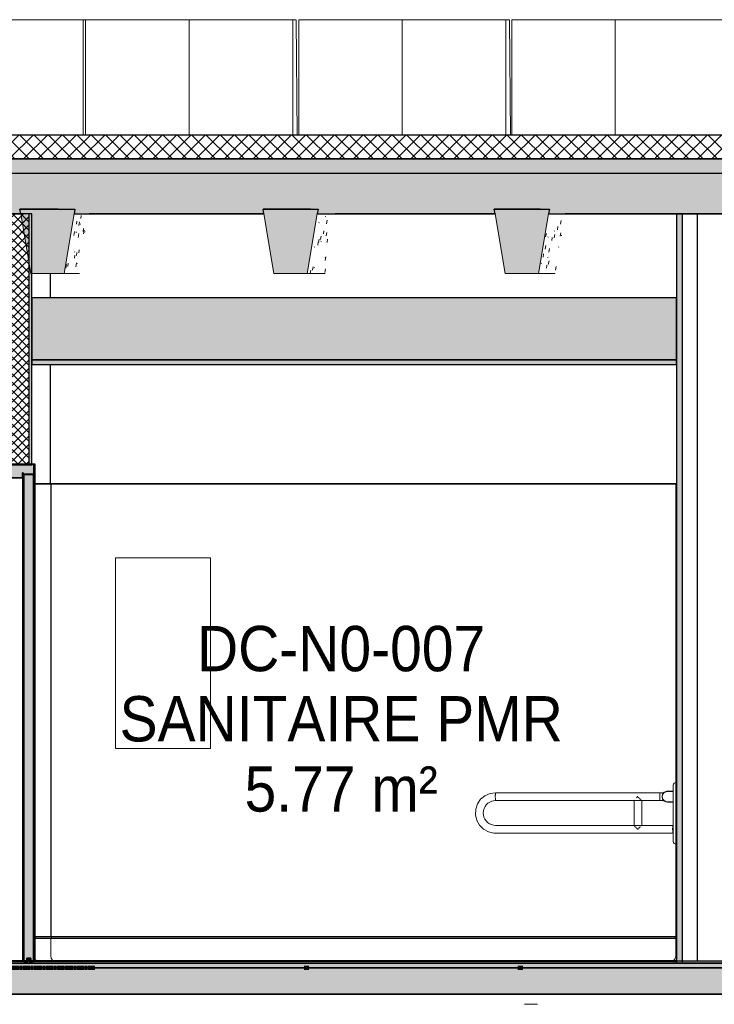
# Model space of a CAD drawing. Header units: centimetres. Extents: x -2631 to 9172, y -3616 to 502.
# Tile 33 of 36: x 5403 to 5694, y -17 to 396. Entities that reach past the tile are written whole.
import ezdxf

# ---------------------------------------------------------------- set-up
doc = ezdxf.new("R2010")
doc.units = ezdxf.units.CM
doc.linetypes.add('Tiret_2_', pattern=[0.25, 0.125, -0.125])
for name, color, linetype, lineweight in [('0-1', 7, 'Continuous', 5), ('A-DOOR', 7, 'Continuous', 25), ('A-DOOR-FRAM', 7, 'Continuous', 25), ('HACHURE_C-3', 7, 'Continuous', 18), ('MOBILIER', 7, 'Continuous', 18), ('MUR', 7, 'Continuous', 25), ('MUR_C', 7, 'Continuous', 25), ('OSSATURE', 7, 'Continuous', 18), ('OSSATURE-2', 7, 'Continuous', 25), ('PORTE-Cadre-meneau', 7, 'Continuous', 25), ('PORTE-panneau', 7, 'Continuous', 25), ('SERRU-traverse', 7, 'Continuous', 18), ('SOL', 7, 'Continuous', 25), ('SOL_C', 7, 'Continuous', 25), ('Solide topographique', 7, 'Continuous', 18), ('TOIT_C', 7, 'Continuous', 25)]:
    doc.layers.add(name, color=color, linetype=linetype, lineweight=lineweight)
for name, color, linetype, lineweight, true_color in [('A-FLOR-PATT-1', 7, 'Continuous', 25, 0x616161), ('A-FLOR-PATT-2', 7, 'Continuous', 18, 0x787878), ('A-FLOR-PATT-3', 7, 'Continuous', 25, 0x787878), ('A-ROOF-PATT-1', 9, 'Continuous', 5, 0x808080), ('ANNOTATIONS-2', 4, 'Tiret_2_', 100, 0x00ffff), ('EQUI_SPE-1', 9, 'Continuous', 18, 0x808080), ('EQUI_SPE-2', 7, 'Continuous', 18, 0x646464), ('ETIQUETTE-1', 9, 'Continuous', 30, 0x808080), ('HACHURE_C-1', 7, 'Continuous', 5, 0xdadada), ('HACHURE_C-2', 7, 'Continuous', 25, 0xdadada), ('MENUISERIES-1', 9, 'Continuous', 18, 0x808080), ('MOBILIER-1', 9, 'Continuous', 18, 0x808080), ('OSSATURE-3', 9, 'Continuous', 5, 0x808080), ('OSSATURE-4', 9, 'Continuous', 18, 0x808080), ('OSSATURE_C-1', 9, 'Continuous', 18, 0x808080), ('PLAF-1', 7, 'Continuous', 25, 0xffcd9b), ('PLAF-2', 7, 'Continuous', 25, 0x2ccfd3), ('PLAF_C-1', 7, 'Continuous', 25, 0xffcd9b), ('PLAF_C-2', 7, 'Continuous', 25, 0x2ccfd3), ('PORTE-1', 9, 'Continuous', 18, 0x808080), ('PORTE-2', 9, 'Continuous', 25, 0x808080), ('PORTE-Cadre-meneau-1', 9, 'Continuous', 25, 0x808080), ('PORTE-panneau-1', 9, 'Continuous', 25, 0x808080), ('PORTE_C-1', 9, 'Continuous', 25, 0x808080), ('POTEAUX-1', 9, 'Continuous', 18, 0x808080), ('SERRU-1', 9, 'Continuous', 18, 0x808080), ('TOIT-1', 9, 'Continuous', 25, 0x808080), ('TOIT_C-1', 9, 'Continuous', 25, 0x808080), ('Z-1', 9, 'Continuous', 18, 0x808080)]:
    doc.layers.add(name, color=color, linetype=linetype, lineweight=lineweight, true_color=true_color)
doc.styles.add('Arial', font='arial.ttf', dxfattribs={"width": 0.9, "height": 19})

# ---------------------------------------------------------------- blocks, each defined once
blk = doc.blocks.new('PRT_SIMPLE_HUI_58x68x48 - PRT_BOIS_1V_930x2040x40-552385-Coupe AA_Lot 05_Isolation plafond')
at = {"layer": 'PORTE-2'}
blk.add_hatch(color=256, dxfattribs=at).paths.add_polyline_path([(607.12, 1), (607.37, 1), (607.37, 1.75), (608.48, 1.75), (608.48, 1), (608.73, 1), (608.73, 2), (607.12, 1.99), (607.12, 1.75)])
h = blk.add_hatch(color=256, dxfattribs=at)
h.paths.add_polyline_path([(608.56, 0), (608.45, 0.78), (608.35, 0.77), (608.46, 0)])
h.paths.add_polyline_path([(607.29, 0), (607.4, 0.06), (607.5, 0.77), (607.39, 0.72)])
h.paths.add_polyline_path([(607.93, 1.2), (608, 1.36), (607.85, 1.36)])
h.paths.add_polyline_path([(607.98, 1.46), (607.98, 1.75), (607.88, 1.75), (607.88, 1.46)])
at = {"layer": 'PORTE-Cadre-meneau-1'}
blk.add_hatch(color=256, dxfattribs=at).paths.add_polyline_path([(599.7, 203.45), (605.27, 203.45), (605.27, 205.6), (605.62, 205.6), (605.62, 204.95), (610.08, 204.95), (610.08, 209.25), (609.23, 209.25), (609.23, 208.79), (599.7, 208.79), (599.7, 209.25), (598.85, 209.25), (598.85, 203.45), (598.95, 203.45)])
at = {"layer": 'PORTE-panneau-1'}
blk.add_hatch(color=256, dxfattribs=at).paths.add_polyline_path([(605.92, 0.7), (607.12, 0.7), (607.12, 2), (608.73, 1.99), (608.73, 0.7), (609.93, 0.7), (609.93, 204.7), (605.92, 204.7), (605.92, 6.2)])
at = {"layer": 'A-DOOR'}
for p, q in [((605.92, 204.7), (605.92, 0.7)), ((609.93, 204.7), (605.92, 204.7)), ((609.93, 0.7), (609.93, 204.7)), ((605.92, 0.7), (607.12, 0.7)), ((607.12, 0.7), (607.12, 2)), ((607.12, 2), (608.73, 2)), ((608.73, 1.99), (608.73, 0.7)), ((608.73, 0.7), (609.93, 0.7))]:
    blk.add_line(p, q, dxfattribs=at)
at = {"layer": 'A-DOOR-FRAM'}
for p, q in [((599.7, 209.25), (598.85, 209.25)), ((598.85, 209.25), (598.85, 203.45)), ((599.7, 208.79), (599.7, 209.25)), ((609.23, 208.79), (599.7, 208.79)), ((610.08, 209.25), (609.23, 209.25)), ((609.23, 209.25), (609.23, 208.79)), ((610.08, 204.95), (610.08, 209.25)), ((598.85, 203.45), (605.27, 203.45)), ((605.27, 203.45), (605.27, 205.6)), ((605.27, 205.6), (605.62, 205.6)), ((605.62, 205.6), (605.62, 204.95)), ((605.62, 204.95), (610.08, 204.95))]:
    blk.add_line(p, q, dxfattribs=at)
at = {"layer": 'PORTE-2'}
for p, q in [((607.59, 1.75), (607.37, 1.75)), ((607.57, 1), (607.37, 1)), ((607.6, 0), (607.39, 0)), ((607.59, 1.75), (607.59, 1.03)), ((608.18, 1.75), (607.98, 1.75)), ((608.18, 1.75), (608.18, 1.46)), ((608.77, 0), (608.56, 0))]:
    blk.add_line(p, q, dxfattribs=at)
for centre, major_axis, start_param, end_param in [((608.13, 0.78), (0, 0.527), 0.454815, 0.839165), ((608.13, 0.77), (0, 0.427), 0.000487, 1.004792), ((607.88, 1.46), (0, 0.2), 3.73688, 4.712389), ((608.13, 0.77), (0, 0.427), 6.02098, 6.282699), ((608.38, 1.46), (0, 0.2), 1.570796, 2.790303), ((608.13, 0.78), (0, 0.527), 5.687995, 5.931896)]:
    blk.add_ellipse(centre, major_axis=major_axis, ratio=0.997327, start_param=start_param, end_param=end_param, dxfattribs=at)
at = {"layer": 'PORTE-Cadre-meneau'}
for p, q in [((600.29, 209.25), (599.7, 209.25)), ((599.7, 208.79), (600.25, 208.79)), ((610.61, 209.25), (610.08, 209.25)), ((610.61, 1), (610.61, 209.25)), ((605.4, 203.45), (599.02, 203.45)), ((599.02, 203.45), (599.02, 1)), ((605.56, 205.6), (605.27, 205.6)), ((605.27, 203.45), (605.4, 203.45)), ((605.4, 1), (605.4, 203.45)), ((605.62, 205.6), (605.56, 205.6)), ((605.56, 1), (605.56, 205.6)), ((610.3, 204.95), (605.86, 204.95)), ((605.86, 1), (605.86, 204.95)), ((610.08, 204.95), (610.3, 204.95)), ((610.3, 1), (610.3, 204.95)), ((605.4, 0), (599.02, 0)), ((605.56, 0), (605.4, 0)), ((605.91, 0), (605.56, 0)), ((610.3, 0), (605.86, 0)), ((610.61, 0), (610.3, 0))]:
    blk.add_line(p, q, dxfattribs=at)
at = {"layer": 'PORTE-panneau'}
for p, q in [((610.13, 204.7), (609.93, 204.7)), ((610.13, 1), (610.13, 204.7)), ((607.12, 2), (607.34, 2))]:
    blk.add_line(p, q, dxfattribs=at)
at = {"layer": 'PORTE_C-1'}
for p, q in [((608.73, 2), (607.12, 2)), ((607.12, 2), (607.12, 1)), ((607.12, 1), (607.37, 1)), ((607.4, 0.78), (607.29, 0)), ((607.29, 0), (607.39, 0)), ((607.37, 1), (607.37, 1.75)), ((607.37, 1.75), (608.48, 1.75)), ((607.39, 0), (607.5, 0.77)), ((607.98, 1.75), (607.88, 1.75)), ((607.88, 1.75), (607.88, 1.46)), ((607.98, 1.46), (607.98, 1.75)), ((608.35, 0.77), (608.46, 0)), ((608.56, 0), (608.45, 0.78)), ((608.46, 0), (608.56, 0)), ((608.48, 1.75), (608.48, 1)), ((608.48, 1), (608.73, 1)), ((608.73, 1), (608.73, 2))]:
    blk.add_line(p, q, dxfattribs=at)
at = {"layer": 'PORTE_C-1', "flags": 128}
for points in [[(607.74, 1.27), (607.63, 1.21), (607.53, 1.13), (607.46, 1.02), (607.41, 0.9), (607.4, 0.78)], [(607.5, 0.77), (607.51, 0.87), (607.54, 0.96), (607.59, 1.04), (607.66, 1.11), (607.74, 1.16), (607.83, 1.19), (607.93, 1.2)], [(607.88, 1.46), (607.87, 1.41), (607.85, 1.36), (607.82, 1.32), (607.79, 1.29), (607.74, 1.27)], [(607.93, 1.2), (608.02, 1.19), (608.11, 1.16), (608.19, 1.11), (608.26, 1.04), (608.31, 0.96), (608.34, 0.87), (608.35, 0.77)], [(608.11, 1.27), (608.06, 1.29), (608.03, 1.32), (608, 1.36), (607.98, 1.41), (607.98, 1.46)], [(608.45, 0.78), (608.44, 0.9), (608.39, 1.02), (608.32, 1.13), (608.22, 1.21), (608.11, 1.27)]]:
    blk.add_lwpolyline(points, dxfattribs=at)
blk = doc.blocks.new('Meneau rectangulaire - AWS60_60x70-441910-Coupe AA_Lot 05_Isolation plafond')
at = {"layer": 'MENUISERIES-1'}
for p, q in [((554.07, 1), (554.07, 7)), ((554.07, 7), (554.29, 7)), ((599.02, 7), (554.07, 7)), ((599.02, 7), (554.29, 7)), ((554.29, 0), (554.07, 0)), ((554.07, 0), (614.39, 0)), ((614.61, 0), (554.29, 0)), ((614.39, 0), (614.61, 0))]:
    blk.add_line(p, q, dxfattribs=at)
blk = doc.blocks.new('Meneau rectangulaire - AWS60_60x38-368964-Coupe AA_Lot 05_Isolation plafond')
at = {"layer": 'MENUISERIES-1'}
for p, q in [((618.18, 0), (614.39, 0)), ((614.39, 0), (614.61, 0)), ((614.61, 0), (618.41, 0)), ((618.41, 0), (618.18, 0))]:
    blk.add_line(p, q, dxfattribs=at)
blk = doc.blocks.new('12_CORNIERE HABILLAGE - 12_CORNIERE HABILLAGE-370872-Coupe AA_Lot 05_Isolation plafond')
at = {"layer": 'Z-1'}
for p, q in [((618.23, 0), (618.03, 0)), ((618.03, 0), (618.64, 0)), ((618.83, 0), (618.23, 0))]:
    blk.add_line(p, q, dxfattribs=at)
blk = doc.blocks.new('Garde-corps - Garde-corps-522138-Coupe AA_Lot 05_Isolation plafond')
at = {"layer": 'SERRU-traverse'}
for p, q in [((617.19, 11), (610.61, 11)), ((617.19, 10.3), (610.61, 10.3)), ((617.51, 10.3), (610.61, 10.3)), ((879.39, 11), (617.19, 11)), ((617.19, 3), (617.19, 10.3)), ((879.14, 10.3), (617.19, 10.3)), ((879.14, 10.3), (617.51, 10.3)), ((878.79, 10.3), (879.14, 10.3)), ((878.79, 10.3), (879.14, 10.3)), ((879.39, 11), (879.14, 11)), ((879.14, 11), (879.39, 11)), ((879.14, 10.3), (879.14, 3)), ((879.39, 0.65), (879.39, 11)), ((876.78, 0.65), (879.39, 0.65))]:
    blk.add_line(p, q, dxfattribs=at)
at = {"layer": 'SERRU-traverse', "flags": 128}
for points in [[(879.14, 11), (878.99, 10.86), (878.88, 10.69), (878.81, 10.5), (878.79, 10.3)], [(879.14, 3), (879.08, 2.48), (878.9, 1.98), (878.62, 1.53), (878.25, 1.16), (877.8, 0.88), (877.31, 0.71), (876.78, 0.65)]]:
    blk.add_lwpolyline(points, dxfattribs=at)
at = {"layer": 'SERRU-traverse'}
blk.add_ellipse((612.36, 3), major_axis=(0, 2.35), ratio=0.997327, start_param=2.294296, end_param=2.593346, dxfattribs=at)
blk.add_open_spline([(617.51, 10.3), (617.51, 10.37), (617.49, 10.5), (617.43, 10.69), (617.33, 10.87), (617.24, 10.96), (617.19, 11)], degree=3, dxfattribs=at)
blk.add_open_spline([(618.23, 0.99), (618.2, 1.01), (618.14, 1.06), (618, 1.16), (617.85, 1.3), (617.72, 1.45), (617.6, 1.61), (617.47, 1.82), (617.35, 2.1), (617.22, 2.49), (617.19, 2.79), (617.19, 3)], degree=3, knots=[0.3490244, 0.3490244, 0.3490244, 0.3490244, 0.375, 0.4166667, 0.5, 0.5416667, 0.5833333, 0.6666667, 0.75, 0.8333333, 1, 1, 1, 1], dxfattribs=at)
blk = doc.blocks.new('72_MIROIR_GEN - 400x800-573947-Coupe AA_Lot 05_Isolation plafond')
at = {"layer": 'EQUI_SPE-2'}
for p, q in [((644.22, 170), (684.11, 170)), ((644.22, 90), (644.22, 170)), ((684.14, 170), (644.25, 170)), ((684.11, 170), (684.14, 170)), ((684.11, 90), (684.11, 170)), ((684.14, 170), (684.14, 90)), ((684.11, 90), (644.22, 90)), ((644.25, 90), (684.14, 90)), ((684.14, 90), (684.11, 90))]:
    blk.add_line(p, q, dxfattribs=at)
blk = doc.blocks.new('Sanitary_Accessories_HEWI_HEWI-Hinged-support-rail-rotatable-801-5_0001 - Default - please load Revit Family Type Catalog-584250-Coupe AA_Lot 05_Isolation plafond')
at = {"layer": 'MOBILIER'}
for p, q in [((872.56, 71.45), (803.61, 71.45)), ((874.13, 71.45), (872.56, 71.45)), ((876.06, 72.05), (875.84, 72.05)), ((803.61, 68.15), (872.56, 68.15)), ((861.62, 68.15), (861.62, 57.74)), ((864.92, 57.74), (864.92, 68.16)), ((872.56, 68.15), (874.13, 68.15)), ((875.84, 67.55), (876.06, 67.55)), ((877.94, 57.75), (803.61, 57.75)), ((803.61, 57.75), (877.94, 57.75)), ((877.94, 54.45), (803.61, 54.45)), ((878.09, 57.2), (877.93, 57.2)), ((877.93, 55), (878.09, 55))]:
    blk.add_line(p, q, dxfattribs=at)
at = {"layer": 'MOBILIER', "flags": 128}
for points in [[(803.61, 71.45), (801.28, 71.12), (799.14, 70.17), (797.33, 68.67), (796.01, 66.72), (795.27, 64.49), (795.16, 62.14), (795.71, 59.85), (796.86, 57.8), (798.53, 56.14), (800.58, 55.01), (802.87, 54.48), (803.61, 54.45)], [(803.61, 57.75), (802.7, 57.83), (801.82, 58.07), (800.99, 58.46), (800.25, 58.99), (799.61, 59.64), (799.09, 60.39), (798.72, 61.23), (798.49, 62.11), (798.43, 63.03), (798.52, 63.94), (798.77, 64.82), (799.17, 65.64), (799.71, 66.38), (800.37, 67.01), (801.13, 67.52), (801.97, 67.88), (802.79, 68.08), (803.61, 68.15)]]:
    blk.add_lwpolyline(points, dxfattribs=at)
at = {"layer": 'MOBILIER-1'}
for p, q in [((878.09, 51), (878.09, 74.6)), ((878.09, 71.97), (875.65, 71.97)), ((875.66, 72.07), (878.09, 72.07)), ((875.76, 72.07), (878.09, 72.07)), ((876.1, 72.07), (878.09, 72.07)), ((878.09, 72.07), (876.21, 72.07)), ((878.09, 71.97), (878.09, 67.62)), ((861.62, 68.15), (861.65, 68.21)), ((863, 69.69), (863.07, 69.8)), ((863.22, 69.8), (863.07, 69.8)), ((863.37, 69.6), (863.5, 69.46)), ((863.5, 69.46), (863.62, 69.32)), ((863.81, 69.15), (863.94, 69.02)), ((864.11, 68.86), (864.18, 68.78)), ((864.39, 68.59), (864.63, 68.37)), ((864.64, 68.36), (864.81, 68.21)), ((875.65, 67.62), (878.09, 67.62)), ((878.09, 67.52), (875.66, 67.52)), ((878.09, 67.52), (875.76, 67.52)), ((878.09, 67.52), (876.1, 67.52)), ((876.21, 67.52), (878.09, 67.52)), ((861.62, 57.74), (861.62, 57.75)), ((863.22, 56.1), (863.07, 56.1)), ((863.07, 56.1), (863.22, 56.1)), ((863.5, 56.44), (863.22, 56.1)), ((863.56, 56.5), (863.5, 56.44)), ((863.81, 56.75), (863.67, 56.61)), ((863.88, 56.82), (863.81, 56.75)), ((864.11, 57.04), (863.99, 56.93)), ((864.23, 57.16), (864.11, 57.04)), ((864.39, 57.3), (864.31, 57.23)), ((864.64, 57.53), (864.56, 57.46)), ((864.75, 57.63), (864.64, 57.53)), ((864.82, 57.69), (864.77, 57.64))]:
    blk.add_line(p, q, dxfattribs=at)
at = {"layer": 'MOBILIER-1', "flags": 128}
for points in [[(803.61, 71.45), (803.57, 71.35), (803.53, 71.06), (803.5, 70.62), (803.49, 70.08), (803.49, 69.51), (803.5, 68.97), (803.53, 68.53), (803.57, 68.25), (803.61, 68.15)], [(861.92, 68.53), (861.98, 68.59), (862.01, 68.63)], [(862.7, 69.34), (862.8, 69.46), (862.91, 69.59)], [(863.07, 69.8), (863.15, 69.8), (863.22, 69.8)], [(863.07, 69.8), (863.15, 69.8), (863.22, 69.8)], [(862.01, 57.27), (861.98, 57.3), (861.86, 57.43)], [(862.3, 56.96), (862.23, 57.04), (862.11, 57.16)], [(862.64, 56.61), (862.51, 56.74), (862.36, 56.9)], [(863.07, 56.1), (862.8, 56.44), (862.75, 56.5)], [(863.22, 56.1), (863.15, 56.1), (863.07, 56.1)]]:
    blk.add_lwpolyline(points, dxfattribs=at)
at = {"layer": 'MOBILIER-1'}
for centre, major_axis, ratio, start_param, end_param in [((879.24, 74.6), (0, 1.15), 0.997327, 0.048541, 1.570796), ((803.61, 69.8), (0, 1.65), 0.073065, 0, 1.396263), ((872.56, 69.8), (0, 1.65), 0.073065, 0, 3.141593), ((872.56, 69.8), (0, 1.65), 0.073065, 0.785398, 1.570796), ((872.56, 69.8), (0, 1.65), 0.073065, 0, 0.758248), ((803.61, 69.8), (0, 1.65), 0.073065, 1.396263, 2.094395), ((803.61, 69.8), (0, 1.65), 0.073065, 2.094395, 2.443461), ((803.61, 69.8), (0, 1.65), 0.073065, 2.443461, 2.792527), ((803.61, 69.8), (0, 1.65), 0.073065, 2.792528, 3.141593), ((872.56, 69.8), (0, 1.65), 0.073065, 1.570796, 2.356194), ((872.56, 69.8), (0, 1.65), 0.073065, 2.382978, 3.141593), ((879.24, 51), (0, 1.15), 0.997327, 1.570796, 3.093051)]:
    blk.add_ellipse(centre, major_axis=major_axis, ratio=ratio, start_param=start_param, end_param=end_param, dxfattribs=at)
for points in [[(875.66, 67.52), (875.42, 67.52), (874.94, 67.6), (874.3, 67.93), (873.79, 68.44), (873.46, 69.08), (873.35, 69.8), (873.46, 70.51), (873.79, 71.16), (874.3, 71.67), (874.94, 72), (875.42, 72.07), (875.66, 72.07)], [(877.84, 55.18), (877.85, 55.12), (877.85, 54.99), (877.87, 54.82), (877.88, 54.68), (877.89, 54.6), (877.9, 54.57)]]:
    blk.add_open_spline(points, degree=3, dxfattribs=at)
for points, knots in [([(875.65, 71.97), (875.38, 71.97), (874.97, 71.9), (874.53, 71.67), (874.29, 71.5), (874.07, 71.3), (873.83, 71.01), (873.62, 70.62), (873.5, 70.21), (873.47, 69.8), (873.5, 69.39), (873.62, 68.98), (873.83, 68.59), (874.11, 68.24), (874.47, 67.96), (874.97, 67.7), (875.38, 67.62), (875.65, 67.62)], [-68.329209, -68.329209, -68.329209, -68.329209, -60.399989, -55.893825, -53.640743, -51.387661, -46.875536, -42.36341, -38.264007, -34.164604, -30.065201, -25.965799, -21.453673, -16.941548, -12.435384, -7.92922, 0, 0, 0, 0]), ([(877.94, 57.75), (877.94, 57.75), (877.92, 57.72), (877.89, 57.6), (877.87, 57.4), (877.85, 57.09), (877.83, 56.65), (877.82, 56.28), (877.82, 56.1)], [0, 0, 0, 0, 0.142857, 0.285714, 0.428571, 0.571429, 0.785714, 1, 1, 1, 1]), ([(877.82, 56.1), (877.82, 55.92), (877.83, 55.67), (877.84, 55.38), (877.84, 55.24), (877.84, 55.18)], [0, 0, 0, 0, 0.0625, 0.09375, 0.125, 0.125, 0.125, 0.125]), ([(877.9, 54.57), (877.9, 54.54), (877.91, 54.5), (877.93, 54.45), (877.95, 54.45), (877.97, 54.47), (877.98, 54.54), (878, 54.64), (878.02, 54.77), (878.03, 54.9), (878.03, 54.98), (878.03, 55.01)], [0.25, 0.25, 0.25, 0.25, 0.28125, 0.3125, 0.34375, 0.375, 0.40625, 0.4375, 0.46875, 0.5, 0.5137115, 0.5137115, 0.5137115, 0.5137115]), ([(878.03, 57.21), (878.03, 57.25), (878.02, 57.34), (878.01, 57.48), (878, 57.59), (877.98, 57.7), (877.96, 57.74), (877.94, 57.75)], [0.8233724, 0.8233724, 0.8233724, 0.8233724, 0.84375, 0.875, 0.90625, 0.9375, 1, 1, 1, 1])]:
    blk.add_open_spline(points, degree=3, knots=knots, dxfattribs=at)
blk = doc.blocks.new('B02_ARC_rvt-2-Coupe AA_Lot 05_Isolation plafond')
at = {"layer": 'A-FLOR-PATT-1'}
for points in [[(654.75, 0), (921.1, 0), (921.1, 0.8), (327.45, 0.8), (327.45, 0), (646.78, 0)], [(694.61, 0), (879.39, 0), (879.39, 0.8), (609.23, 0.8), (609.23, 0), (686.64, 0)]]:
    blk.add_hatch(color=256, dxfattribs=at).paths.add_polyline_path(points)
at = {"layer": 'A-FLOR-PATT-2'}
h = blk.add_hatch(dxfattribs=at)
h.set_pattern_fill('FP_128', color=256, style=0, pattern_type=2)
h.set_pattern_definition([(45, (-3.562, -172.5), (-3.005204, 3.005204), []), (135, (-3.562, -172.5), (-3.005204, -3.005204), [])])
h.paths.add_polyline_path([(-498.46, 337.21), (1594.47, 337.21), (1594.47, 347.21), (-508.46, 347.21), (-508.46, 337.21)])
h = blk.add_hatch(dxfattribs=at)
h.set_pattern_fill('FP_127', color=256, style=0, pattern_type=2)
h.set_pattern_definition([(45, (-0.387, -172.5), (-4.490128, 4.490128), [3.175, -3.175])])
h.paths.add_polyline_path([(-644.63, -2), (1594.47, -2), (1594.47, 0), (-2122.25, 0), (-2122.25, -2), (-676.52, -2)])
at = {"layer": 'HACHURE_C-1'}
blk.add_hatch(color=256, dxfattribs=at).paths.add_polyline_path([(607.98, 209.25), (609.23, 209.25), (609.23, 314.21), (607.98, 314.21), (607.98, 217.09)])
at = {"layer": 'HACHURE_C-2'}
blk.add_hatch(color=256, dxfattribs=at).paths.add_polyline_path([(879.39, 0), (881.9, 0), (881.9, 314.21), (879.39, 314.21), (879.39, 6.2)])
at = {"layer": 'HACHURE_C-3'}
h = blk.add_hatch(dxfattribs=at)
h.set_pattern_fill('FP_126', color=256, style=0, pattern_type=2)
h.set_pattern_definition([(45, (-3.562, -172.5), (-1.767767, 1.767767), []), (135, (-3.562, -172.5), (-1.767767, -1.767767), [])])
h.paths.add_polyline_path([(607.98, 209.25), (607.98, 314.21), (600.96, 314.21), (600.96, 209.25)])
at = {"layer": 'PLAF-1'}
blk.add_hatch(color=256, dxfattribs=at).paths.add_polyline_path([(726.5, 251), (879.41, 251), (879.41, 253), (609.23, 253), (609.23, 251), (694.61, 251)])
at = {"layer": 'PLAF-2'}
blk.add_hatch(color=256, dxfattribs=at).paths.add_polyline_path([(609.23, 253), (879.39, 253), (879.39, 279), (609.23, 279), (609.23, 267.7)])
at = {"layer": 'MUR'}
for p, q in [((604.57, 314.21), (544.73, 314.21)), ((706.47, 314.21), (633.3, 314.21)), ((634.23, 314.21), (701.18, 314.21)), ((701.18, 314.21), (706.47, 314.21)), ((803.39, 314.21), (736.39, 314.21)), ((737.56, 314.21), (803.39, 314.21)), ((747.53, 314.21), (803.4, 314.21)), ((906.9, 314.21), (832.71, 314.21)), ((833.88, 314.21), (906.9, 314.21)), ((843.74, 314.21), (906.91, 314.21)), ((888.17, 314.21), (881.9, 314.21)), ((888.17, 0.8), (888.17, 314.21)), ((616.96, 289.21), (616.96, 279)), ((616.96, 251), (616.96, 201)), ((609.73, 209.25), (600.25, 209.25)), ((604.99, 208.79), (604.99, 209.25)), ((609.23, 209.25), (609.73, 209.25)), ((610.61, 201), (616.96, 201)), ((617.14, 201), (610.61, 201)), ((617.15, 201), (616.96, 201)), ((879.39, 201), (617.14, 201)), ((617.14, 201), (617.14, 11)), ((617.15, 201), (879.39, 201)), ((616.96, 11), (610.61, 11)), ((610.61, 11), (617.14, 11)), ((616.96, 11), (617.15, 11)), ((617.14, 11), (879.39, 11)), ((879.39, 11), (617.15, 11)), ((609.73, 0), (600.25, 0)), ((609.73, 0), (616.96, 0)), ((616.96, 0), (919.82, 0)), ((701.18, 0), (618.07, 0)), ((618.18, 0), (634.64, 0)), ((618.18, 0), (618.27, 0)), ((634.72, 0), (618.27, 0)), ((633.41, 0), (634.57, 0)), ((634.57, 0), (1600.5, 0)), ((634.72, 0), (634.64, 0)), ((710.36, 0), (701.18, 0)), ((936.08, 0), (716.34, 0)), ((716.34, 0), (725.52, 0)), ((881.9, 0), (888.17, 0))]:
    blk.add_line(p, q, dxfattribs=at)
at = {"layer": 'MUR', "flags": 128}
for points in [[(642.04, 314.21), (671.88, 314.21), (706.47, 314.21)], [(710.36, 0), (671.88, 0), (633.41, 0)], [(1598.38, 0), (1489.61, 0), (1380.74, 0), (1271.76, 0), (1162.68, 0), (1053.51, 0), (944.25, 0), (834.92, 0), (725.52, 0)]]:
    blk.add_lwpolyline(points, dxfattribs=at)
at = {"layer": 'MUR_C'}
for p, q in [((609.23, 314.21), (599.7, 314.21)), ((607.98, 314.21), (607.98, 209.25)), ((609.23, 209.25), (609.23, 314.21)), ((881.9, 314.21), (879.39, 314.21)), ((879.39, 314.21), (879.39, 0)), ((881.9, 0), (881.9, 314.21)), ((599.7, 209.25), (609.23, 209.25)), ((879.39, 201), (879.19, 201)), ((879.19, 201), (879.19, 11)), ((879.39, 11), (879.39, 201)), ((879.19, 11), (879.39, 11)), ((879.39, 0), (881.9, 0))]:
    blk.add_line(p, q, dxfattribs=at)
at = {"layer": 'PLAF_C-1'}
for p, q in [((879.41, 253), (609.23, 253)), ((609.23, 253), (609.23, 251)), ((879.41, 251), (879.41, 253)), ((609.23, 251), (879.41, 251))]:
    blk.add_line(p, q, dxfattribs=at)
at = {"layer": 'PLAF_C-2'}
for p, q in [((879.39, 279), (609.23, 279)), ((609.23, 279), (609.23, 253)), ((879.39, 253), (879.39, 279)), ((609.23, 253), (879.39, 253))]:
    blk.add_line(p, q, dxfattribs=at)
at = {"layer": 'SOL'}
for p, q in [((934.33, 347.21), (297.26, 347.21)), ((297.26, 337.21), (934.33, 337.21)), ((615.37, 0), (270.45, 0)), ((1601.2, 0), (619.12, 0)), ((634.97, 0), (725.52, 0)), ((725.52, 0), (716.34, 0)), ((885.67, 0), (879.39, 0)), ((619.12, -2), (1609.09, -2))]:
    blk.add_line(p, q, dxfattribs=at)
at = {"layer": 'SOL_C'}
for p, q in [((1594.47, 347.21), (-498.46, 347.21)), ((-508.46, 337.21), (1594.47, 337.21)), ((1594.47, 0), (-2122.25, 0)), ((605.92, 1), (327.45, 1)), ((921.1, 0.8), (327.45, 0.8)), ((327.45, 0.8), (605.92, 0.8)), ((327.45, 0), (921.1, 0)), ((605.92, 0.8), (605.92, 1)), ((879.39, 1), (605.92, 1)), ((605.92, 1), (605.92, 0.8)), ((605.92, 0.8), (879.39, 0.8)), ((879.39, 0.8), (609.23, 0.8)), ((609.23, 0.8), (609.23, 0)), ((609.23, 0), (879.39, 0)), ((879.39, 0.8), (879.39, 1)), ((879.39, 0), (879.39, 0.8)), ((-2122.25, -2), (1594.47, -2))]:
    blk.add_line(p, q, dxfattribs=at)
at = {"layer": 'Solide topographique', "flags": 128}
blk.add_lwpolyline([(815.73, -17.16), (818.59, -17.25), (821.18, -17.29)], dxfattribs=at)
at = {"layer": 'EQUI_SPE-1'}
blk.add_blockref('72_MIROIR_GEN - 400x800-573947-Coupe AA_Lot 05_Isolation plafond', (0, 0), dxfattribs=at)
at = {"layer": 'MENUISERIES-1'}
for name in ['Meneau rectangulaire - AWS60_60x70-441910-Coupe AA_Lot 05_Isolation plafond', 'Meneau rectangulaire - AWS60_60x38-368964-Coupe AA_Lot 05_Isolation plafond']:
    blk.add_blockref(name, (0, 0), dxfattribs=at)
at = {"layer": 'MOBILIER-1'}
blk.add_blockref('Sanitary_Accessories_HEWI_HEWI-Hinged-support-rail-rotatable-801-5_0001 - Default - please load Revit Family Type Catalog-584250-Coupe AA_Lot 05_Isolation plafond', (0, 0), dxfattribs=at)
at = {"layer": 'PORTE-1'}
blk.add_blockref('PRT_SIMPLE_HUI_58x68x48 - PRT_BOIS_1V_930x2040x40-552385-Coupe AA_Lot 05_Isolation plafond', (0, 0), dxfattribs=at)
at = {"layer": 'SERRU-1'}
blk.add_blockref('Garde-corps - Garde-corps-522138-Coupe AA_Lot 05_Isolation plafond', (0, 0), dxfattribs=at)
at = {"layer": 'Z-1'}
blk.add_blockref('12_CORNIERE HABILLAGE - 12_CORNIERE HABILLAGE-370872-Coupe AA_Lot 05_Isolation plafond', (0, 0), dxfattribs=at)
blk = doc.blocks.new('20_MUR PREFA_01 - Type 1-V48-Coupe AA_Lot 05_Isolation plafond')
at = {"layer": 'Z-1'}
for p, q in [((853.77, 395.59), (853.77, 347.21)), ((855.46, 395.59), (853.77, 395.59))]:
    blk.add_line(p, q, dxfattribs=at)
blk = doc.blocks.new('20_MUR PREFA_01 - Type 1-V49-Coupe AA_Lot 05_Isolation plafond')
at = {"layer": 'Z-1'}
for p, q in [((764.49, 395.59), (764.49, 347.21)), ((766.04, 395.59), (764.49, 395.59))]:
    blk.add_line(p, q, dxfattribs=at)
blk = doc.blocks.new('20_MUR PREFA_01 - Type 1-V50-Coupe AA_Lot 05_Isolation plafond')
at = {"layer": 'Z-1'}
for p, q in [((675.16, 395.59), (675.16, 347.21)), ((676.58, 395.59), (675.16, 395.59))]:
    blk.add_line(p, q, dxfattribs=at)
blk = doc.blocks.new('20_MUR PREFA_03 - MODULE_03-3146533-Coupe AA_Lot 05_Isolation plafond')
at = {"layer": 'Z-1'}
for p, q in [((540.88, 395.59), (630.72, 395.59)), ((541.9, 395.59), (540.88, 395.59)), ((540.88, 347.21), (540.88, 395.59)), ((541.9, 395.59), (543.39, 395.59)), ((543.39, 395.59), (543.66, 395.59)), ((630.5, 395.59), (543.66, 395.59)), ((630.24, 395.59), (631.73, 395.59)), ((630.24, 395.59), (630.5, 395.59)), ((630.72, 395.59), (630.72, 347.21)), ((630.72, 395.59), (631.73, 395.59)), ((631.73, 395.59), (631.73, 347.21))]:
    blk.add_line(p, q, dxfattribs=at)
blk = doc.blocks.new('26_POTEAU DROIT - MODULE_04-3160620-Coupe AA_Lot 05_Isolation plafond')
at = {"layer": 'POTEAUX-1'}
for p, q in [((615.37, -2), (629.1, -2)), ((630.84, -2), (615.37, -2)), ((630.84, -2), (634.85, -2)), ((633.35, -2), (634.85, -2)), ((633.49, -2), (633.35, -2))]:
    blk.add_line(p, q, dxfattribs=at)
blk = doc.blocks.new('B02_DC_STR_rvt-2-Coupe AA_Lot 05_Isolation plafond')
at = {"layer": 'A-FLOR-PATT-3'}
blk.add_hatch(color=256, dxfattribs=at).paths.add_polyline_path([(-2156.27, -13), (1660.55, -13), (1660.55, -8.88), (1647.97, -8.88), (1647.97, -2), (-2175.78, -2), (-2175.78, -8.88), (-2188.37, -8.88), (-2188.37, -13), (-2175.78, -13)])
at = {"layer": 'A-ROOF-PATT-1'}
blk.add_hatch(color=256, dxfattribs=at).paths.add_polyline_path([(-2120.16, 314.21), (-586.99, 314.21), (-587.16, 315.21), (-564.15, 315.21), (-564.32, 314.21), (-485.99, 314.21), (-486.32, 316.21), (-463.32, 316.21), (-463.65, 314.21), (-389.29, 314.21), (-389.63, 316.21), (-366.62, 316.21), (-366.95, 314.21), (-288.7, 314.21), (-289.03, 316.21), (-266.03, 316.21), (-266.36, 314.21), (-191.25, 314.21), (-191.58, 316.21), (-168.58, 316.21), (-168.91, 314.21), (-90.3, 314.21), (-90.8, 317.21), (-67.8, 317.21), (-68.3, 314.21), (6.12, 314.21), (5.79, 316.21), (28.79, 316.21), (28.46, 314.21), (107.97, 314.21), (107.63, 316.21), (130.64, 316.21), (130.31, 314.21), (204.42, 314.21), (204.09, 316.21), (227.1, 316.21), (226.76, 314.21), (307.78, 314.21), (307.44, 316.21), (330.47, 316.21), (330.13, 314.21), (405.56, 314.21), (405.22, 316.21), (428.25, 316.21), (427.91, 314.21), (507.27, 314.21), (506.93, 316.21), (529.97, 316.21), (529.64, 314.21), (604.57, 314.21), (604.24, 316.21), (627.28, 316.21), (626.95, 314.21), (706.47, 314.21), (706.13, 316.21), (729.2, 316.21), (728.87, 314.21), (803.39, 314.21), (803.06, 316.21), (826.13, 316.21), (825.79, 314.21), (906.9, 314.21), (906.57, 316.21), (929.67, 316.21), (929.33, 314.21), (1004, 314.21), (1003.67, 316.21), (1026.77, 316.21), (1026.43, 314.21), (1108.65, 314.21), (1108.32, 316.21), (1131.45, 316.21), (1131.12, 314.21), (1206.57, 314.21), (1206.23, 316.21), (1229.37, 316.21), (1229.03, 314.21), (1310.51, 314.21), (1310.17, 316.21), (1333.36, 316.21), (1333.02, 314.21), (1408.63, 314.21), (1408.29, 316.21), (1431.48, 316.21), (1431.14, 314.21), (1506.06, 314.21), (1505.73, 316.21), (1528.91, 316.21), (1528.58, 314.21), (1591.63, 314.21), (1591.63, 331.21), (-2120.16, 331.21), (-2120.16, 318.31)])
at = {"layer": 'OSSATURE'}
h = blk.add_hatch(dxfattribs=at)
h.set_pattern_fill('FP_156', color=256, style=0, pattern_type=2)
h.set_pattern_definition([(79.283, (528.852, -261.401), (5.839275, 34.3390932), [1.578, -27.11, 1.578, -27.11, -153.004]), (79.283, (528.852, -261.401), (5.839275, 34.3390932), [-57.377, 1.578, -55.799, 1.578, -27.11, -66.939]), (79.283, (528.852, -261.401), (5.839275, 34.3390932), [-143.442, 1.578, -17.548, 1.578, -46.236]), (242.098, (531.52, -245.564), (3.749453, 0.110216), [0.3135, -5.387, 0.3135, -5.387, -30.4]), (242.098, (531.52, -245.564), (3.749453, 0.110216), [-11.4, 0.3135, -11.087, 0.3135, -5.387, -13.3]), (242.098, (531.52, -245.564), (3.749453, 0.110216), [-28.5, 0.3135, -3.487, 0.3135, -9.187]), (263.427, (532.409, -233.894), (-3.5112906, -37.4441935), [1.282, -22.022, 1.282, -22.022, -124.286]), (263.427, (532.409, -233.894), (-3.5112906, -37.4441935), [-46.607, 1.282, -45.326, 1.282, -22.022, -54.375]), (263.427, (532.409, -233.894), (-3.5112906, -37.4441935), [-116.518, 1.282, -14.254, 1.282, -37.558])])
h.paths.add_polyline_path([(629.15, 289.21), (633.3, 314.21), (626.95, 314.21), (622.77, 289.21)])
h = blk.add_hatch(dxfattribs=at)
h.set_pattern_fill('FP_157', color=256, style=0, pattern_type=2)
h.set_pattern_definition([(78.507, (626.103, -277.761), (5.6952214, 32.2947781), [1.525, -26.21, 1.525, -26.21, -147.923]), (78.507, (626.103, -277.761), (5.6952214, 32.2947781), [-55.471, 1.525, -53.946, 1.525, -26.21, -64.716]), (78.507, (626.103, -277.761), (5.6952214, 32.2947781), [-138.678, 1.525, -16.965, 1.525, -44.7]), (221.663, (628.866, -262.029), (6.42155, -2.85421), [0.20343, -3.495, 0.20343, -3.495, -19.726]), (221.663, (628.866, -262.029), (6.42155, -2.85421), [-7.397, 0.20343, -7.194, 0.20343, -3.495, -8.63]), (221.663, (628.866, -262.029), (6.42155, -2.85421), [-18.493, 0.20343, -2.262, 0.20343, -5.961]), (263.622, (629.787, -248.93), (-3.3878106, -38.8762761), [1.368, -23.507, 1.368, -156.172]), (263.622, (629.787, -248.93), (-3.3878106, -38.8762761), [-26.243, -23.507, 1.368, -48.381, -82.916]), (263.622, (629.787, -248.93), (-3.3878106, -38.8762761), [-99.499, 1.368, -23.507, 1.368, -56.673]), (263.622, (629.787, -248.93), (-3.3878106, -38.8762761), [-125.742, -15.215, 1.368, -40.09])])
h.paths.add_polyline_path([(728.87, 289.21), (732.23, 289.21), (736.39, 314.21), (728.87, 314.21), (724.69, 289.21), (726.5, 289.21)])
h = blk.add_hatch(dxfattribs=at)
h.set_pattern_fill('FP_158', color=256, style=0, pattern_type=2)
h.set_pattern_definition([(78.535, (719.906, -293.437), (5.6995086, 32.3618511), [1.527, -26.241, 1.527, -174.337]), (78.535, (719.906, -293.437), (5.6995086, 32.3618511), [-29.295, -26.241, 1.527, -54.009, -92.56]), (78.535, (719.906, -293.437), (5.6995086, 32.3618511), [-111.072, 1.527, -26.241, 1.527, -63.265]), (78.535, (719.906, -293.437), (5.6995086, 32.3618511), [-140.367, -16.985, 1.527, -44.753]), (222.617, (722.665, -277.7), (6.4045, -2.627475), [0.20626, -3.544, 0.20626, -3.544, -20.001]), (222.617, (722.665, -277.7), (6.4045, -2.627475), [-7.5, 0.20626, -7.294, 0.20626, -3.544, -8.75]), (222.617, (722.665, -277.7), (6.4045, -2.627475), [-18.751, 0.20626, -2.294, 0.20626, -6.044]), (263.618, (723.585, -264.644), (-3.3908586, -38.8357527), [1.366, -23.463, 1.366, -155.882]), (263.618, (723.585, -264.644), (-3.3908586, -38.8357527), [-26.194, -23.463, 1.366, -48.291, -82.762]), (263.618, (723.585, -264.644), (-3.3908586, -38.8357527), [-99.314, 1.366, -23.463, 1.366, -56.568]), (263.618, (723.585, -264.644), (-3.3908586, -38.8357527), [-125.508, -15.187, 1.366, -40.015])])
h.paths.add_polyline_path([(828.56, 289.21), (832.71, 314.21), (825.79, 314.21), (821.61, 289.21), (822.16, 289.21)])
at = {"layer": 'OSSATURE-3'}
for points in [[(608.74, 289.21), (622.77, 289.21), (627.28, 316.21), (604.24, 316.21), (606.7, 301.44)], [(724.69, 289.21), (729.2, 316.21), (706.13, 316.21), (710.65, 289.21)], [(807.57, 289.21), (821.61, 289.21), (826.13, 316.21), (803.06, 316.21), (805.53, 301.44)]]:
    blk.add_hatch(color=256, dxfattribs=at).paths.add_polyline_path(points)
at = {"layer": 'TOIT-1'}
blk.add_hatch(color=256, dxfattribs=at).paths.add_polyline_path([(-102.56, 331.21), (1591.63, 331.21), (1591.63, 337.21), (-2120.16, 337.21), (-2120.16, 331.21), (-166.33, 331.21)])
at = {"layer": 'ANNOTATIONS-2'}
for p, q in [((-86.02, -2), (635.58, -2)), ((723.16, -2), (725.31, -2)), ((812.91, -2), (814.97, -2))]:
    blk.add_line(p, q, dxfattribs=at)
at = {"layer": 'MUR'}
for p, q in [((-2150.81, -13), (1649.68, -13)), ((1645.3, -13), (-2146.43, -13))]:
    blk.add_line(p, q, dxfattribs=at)
at = {"layer": 'OSSATURE-4'}
for p, q in [((631.76, 347.21), (631.76, 395.59)), ((631.76, 395.59), (633.18, 395.59)), ((718.57, 395.59), (631.76, 395.59)), ((719.99, 395.59), (633.18, 395.59)), ((719.99, 395.59), (718.57, 395.59)), ((718.57, 395.59), (718.57, 347.21)), ((720.4, 347.21), (719.99, 395.59)), ((721.1, 347.21), (721.1, 395.59)), ((721.1, 395.59), (722.66, 395.59)), ((807.87, 395.59), (721.1, 395.59)), ((809.43, 395.59), (722.66, 395.59)), ((809.43, 395.59), (807.87, 395.59)), ((807.87, 395.59), (807.87, 347.21)), ((809.89, 347.21), (809.43, 395.59)), ((810.4, 347.21), (810.4, 395.59)), ((810.4, 395.59), (812.1, 395.59)), ((897.13, 395.59), (810.4, 395.59)), ((898.82, 395.59), (812.1, 395.59)), ((604.24, 316.21), (604.57, 314.21)), ((627.28, 316.21), (604.24, 316.21)), ((626.95, 314.21), (627.28, 316.21)), ((706.13, 316.21), (706.47, 314.21)), ((729.2, 316.21), (706.13, 316.21)), ((728.87, 314.21), (729.2, 316.21)), ((803.06, 316.21), (803.39, 314.21)), ((826.13, 316.21), (803.06, 316.21)), ((825.79, 314.21), (826.13, 316.21)), ((629.15, 289.21), (622.77, 289.21)), ((732.23, 289.21), (724.69, 289.21)), ((828.56, 289.21), (821.61, 289.21)), ((634.84, -2), (630.4, -2)), ((630.4, -2), (647.86, -2)), ((635.58, -2), (634.84, -2)), ((643.85, -2), (647.86, -2)), ((702.74, -2), (720.2, -2)), ((702.74, -2), (714.12, -2)), ((724.63, -2), (719.76, -2)), ((719.76, -2), (737.21, -2)), ((720.2, -2), (724.64, -2)), ((724.64, -2), (723.14, -2)), ((725.3, -2), (724.63, -2)), ((733.56, -2), (737.21, -2)), ((792.06, -2), (809.51, -2)), ((792.06, -2), (803.8, -2)), ((814.37, -2), (809.07, -2)), ((809.07, -2), (826.52, -2)), ((809.51, -2), (814.38, -2)), ((814.38, -2), (812.89, -2)), ((814.97, -2), (814.37, -2)), ((823.22, -2), (826.52, -2)), ((881.34, -2), (898.78, -2)), ((881.34, -2), (893.43, -2))]:
    blk.add_line(p, q, dxfattribs=at)
at = {"layer": 'OSSATURE_C-1'}
for p, q in [((604.57, 314.21), (608.74, 289.21)), ((622.77, 289.21), (626.95, 314.21)), ((706.47, 314.21), (710.65, 289.21)), ((724.69, 289.21), (728.87, 314.21)), ((803.39, 314.21), (807.57, 289.21)), ((821.61, 289.21), (825.79, 314.21)), ((608.74, 289.21), (622.77, 289.21)), ((710.65, 289.21), (724.69, 289.21)), ((807.57, 289.21), (821.61, 289.21))]:
    blk.add_line(p, q, dxfattribs=at)
at = {"layer": 'SOL'}
for p, q in [((635.58, -2), (-84.52, -2)), ((725.3, -2), (723.16, -2)), ((814.97, -2), (812.91, -2)), ((-2219.04, -13), (1690.2, -13))]:
    blk.add_line(p, q, dxfattribs=at)
at = {"layer": 'SOL_C'}
for p, q in [((1647.97, -2), (-2175.78, -2)), ((-2123.96, -13), (1590.97, -13))]:
    blk.add_line(p, q, dxfattribs=at)
at = {"layer": 'TOIT-1'}
for p, q in [((631.77, 337.21), (630.9, 337.21)), ((721.1, 337.21), (718.77, 337.21)), ((810.41, 337.21), (808.09, 337.21)), ((604.57, 314.21), (604.24, 316.21)), ((604.24, 316.21), (627.28, 316.21)), ((620.28, 316.21), (604.24, 316.21)), ((627.28, 316.21), (626.95, 314.21)), ((706.47, 314.21), (706.13, 316.21)), ((706.13, 316.21), (729.2, 316.21)), ((726, 316.21), (706.13, 316.21)), ((729.2, 316.21), (728.87, 314.21)), ((803.39, 314.21), (803.06, 316.21)), ((803.06, 316.21), (826.13, 316.21)), ((822.23, 316.21), (803.06, 316.21)), ((826.13, 316.21), (825.79, 314.21))]:
    blk.add_line(p, q, dxfattribs=at)
at = {"layer": 'TOIT_C'}
blk.add_line((-2120.16, 331.21), (1591.63, 331.21), dxfattribs=at)
at = {"layer": 'TOIT_C-1'}
for p, q in [((1591.63, 337.21), (-2120.16, 337.21)), ((529.64, 314.21), (604.57, 314.21)), ((626.95, 314.21), (706.47, 314.21)), ((728.87, 314.21), (803.39, 314.21)), ((825.79, 314.21), (906.9, 314.21))]:
    blk.add_line(p, q, dxfattribs=at)
at = {"layer": 'OSSATURE-2'}
for name in ['20_MUR PREFA_03 - MODULE_03-3146533-Coupe AA_Lot 05_Isolation plafond', '20_MUR PREFA_01 - Type 1-V50-Coupe AA_Lot 05_Isolation plafond', '20_MUR PREFA_01 - Type 1-V49-Coupe AA_Lot 05_Isolation plafond', '20_MUR PREFA_01 - Type 1-V48-Coupe AA_Lot 05_Isolation plafond', '26_POTEAU DROIT - MODULE_04-3160620-Coupe AA_Lot 05_Isolation plafond']:
    blk.add_blockref(name, (0, 0), dxfattribs=at)

msp = doc.modelspace()

# ---------------------------------------------------------------- block references
at = {"layer": '0-1'}
for name in ['B02_DC_STR_rvt-2-Coupe AA_Lot 05_Isolation plafond', 'B02_ARC_rvt-2-Coupe AA_Lot 05_Isolation plafond']:
    msp.add_blockref(name, (4798.856, 0), dxfattribs=at)

# ---------------------------------------------------------------- texts
at = {"layer": 'ETIQUETTE-1', "char_height": 19, "attachment_point": 1, "style": 'Arial'}
for s, insert, width in [('DC-N0-007', (5477.294, 141.388), 145.74679), ('SANITAIRE PMR', (5444.85, 111.953), 224.39233), ('5.77 m²', (5497.237, 82.518), 97.40503)]:
    msp.add_mtext(s, dxfattribs=dict(at, insert=insert, width=width))

doc.saveas('drawing.dxf')
